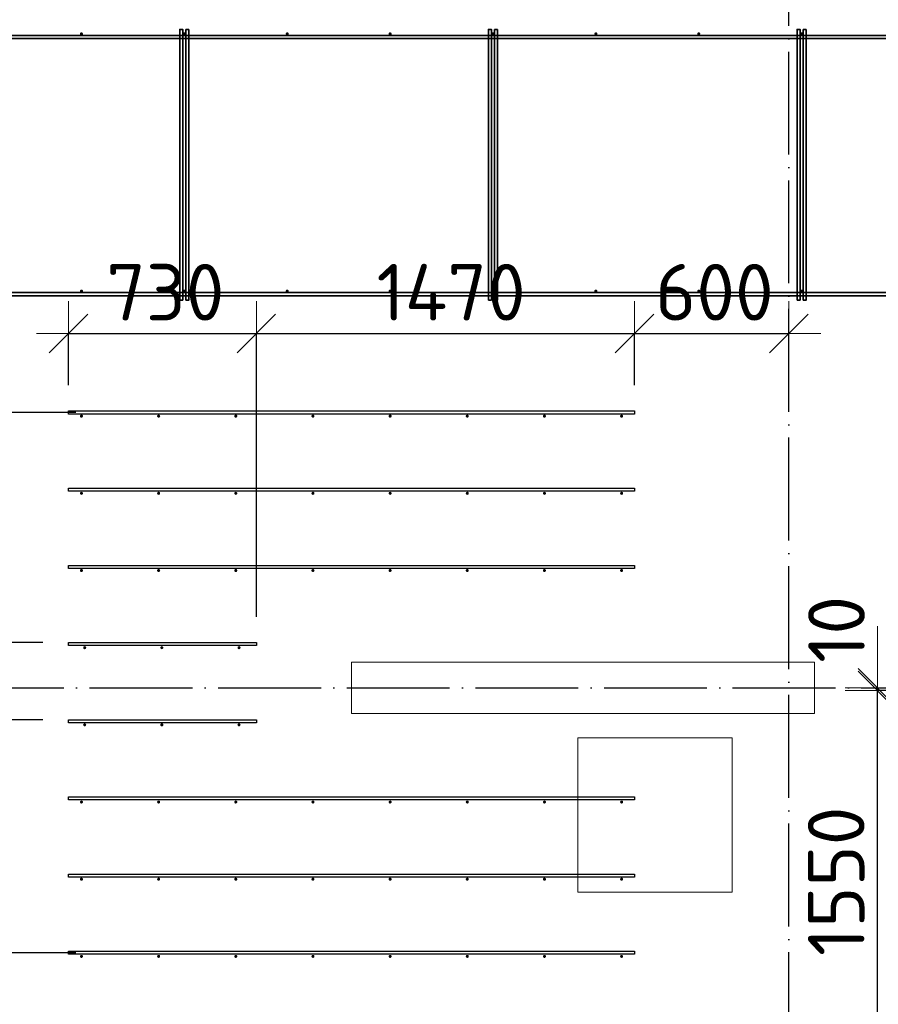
# Model space of a CAD drawing. Header units: millimetres. Extents: x -3725 to 93325, y -74170 to 82591.
# Tile 108 of 140: x 63710 to 67048, y 56030 to 59857. Entities that reach past the tile are written whole.
import ezdxf

# ---------------------------------------------------------------- set-up
doc = ezdxf.new("R2010")
doc.units = ezdxf.units.MM
doc.header["$PDMODE"] = 65
for name, pattern in [('______11', [500, 400, -50, 0, -50]), ('______3', [500, 400, -100]), ('______5', [1100, 800, -100, 100, -100])]:
    doc.linetypes.add(name, pattern=pattern)
for name, color, linetype, lineweight in [('Арм.стержн. Доп. арматура', 180, 'Continuous', 35), ('Балка_ общее', 7, '______3', 13), ('Колонна (1)', 7, 'Continuous', 35), ('Размерная линия_ общее', 7, 'Continuous', 13), ('Фундамент (1)', 7, 'Continuous', 35)]:
    doc.layers.add(name, color=color, linetype=linetype, lineweight=lineweight)
doc.layers.add('Арм.стержн. Фиксатор', color=7, linetype='Continuous', lineweight=35, true_color=0x501e0f)
doc.layers.add('Осевая линия_ общее', color=7, linetype='______5', lineweight=13, true_color=0xa0a0a0)
doc.styles.add('ISOCPEUR', font='ISOCPEUR')
doc.dimstyles.new('DIMSTYLE_3', dxfattribs={"dimtxt": 220, "dimasz": 250, "dimexe": 0, "dimexo": 0, "dimgap": 110, "dimtad": 2, "dimdec": 0, "dimrnd": 5, "dimzin": 12, "dimdsep": 46, "dimtxsty": 'ISOCPEUR', "dimblk1": 'ALL_ML_STRICH', "dimblk2": 'ALL_ML_STRICH', "dimsah": 1, "dimcen": 0, "dimclrd": 7, "dimclre": 256, "dimclrt": 7, "dimadec": 0, "dimazin": 0, "dimtfac": 1, "dimtdec": 0, "dimtix": 1, "dimtmove": 2, "dimatfit": 3, "dimfxl": 0, "dimtzin": 0, "dimlwd": 0, "dimlwe": -3, "dimarcsym": 0})
doc.dimstyles.new('DIMSTYLE_5', dxfattribs={"dimtxt": 220, "dimasz": 250, "dimexe": 0, "dimexo": 0, "dimgap": 110, "dimtad": 2, "dimdec": 0, "dimrnd": 5, "dimzin": 12, "dimdsep": 46, "dimtxsty": 'ISOCPEUR', "dimblk1": 'ALL_ML_STRICH', "dimblk2": 'ALL_ML_STRICH', "dimsah": 1, "dimcen": 0, "dimclrd": 7, "dimclre": 256, "dimclrt": 7, "dimadec": 0, "dimazin": 0, "dimtfac": 1, "dimtdec": 0, "dimtix": 1, "dimtmove": 2, "dimatfit": 3, "dimfxl": 0, "dimtvp": 1.2, "dimtzin": 0, "dimlwd": 0, "dimlwe": -3, "dimarcsym": 0})

# ---------------------------------------------------------------- blocks, each defined once
blk = doc.blocks.new('СЛОЖНЫЙ_ОБЪЕКТ_5')
at = {"layer": 'Осевая линия_ общее', "color": 253, "linetype": '______11', "lineweight": -3, "true_color": 0xa0a0a0, "transparency": 33554687}
for p, q in [((66700, 45830), (66700, 69510)), ((57980, 57260), (76830, 57260))]:
    blk.add_line(p, q, dxfattribs=at)
blk = doc.blocks.new('ALL_ML_STRICH')
at = {"color": 0, "linetype": 'ByBlock', "lineweight": -2}
for p, q in [((0, -0.5), (0, 0.5)), ((-0.3, -0.3), (0.3, 0.3)), ((-1, 0), (0.5, 0))]:
    blk.add_line(p, q, dxfattribs=at)
blk = doc.blocks.new('*D142')
at = {"layer": 'DEFPOINTS', "color": 7, "linetype": 'Continuous', "lineweight": 13, "transparency": 33554687}
for p in [(67400, 57250), (67044.3, 55700), (68300, 55700)]:
    blk.add_point(p, dxfattribs=at)
at = {"layer": 'Размерная линия_ общее', "color": 253, "linetype": 'Continuous', "lineweight": -2, "true_color": 0xa0a0a0, "transparency": 33554687}
for p, q in [((67300, 57250), (67044.3, 57250)), ((68200, 55700), (67044.3, 55700))]:
    blk.add_line(p, q, dxfattribs=at)
at = {"layer": 'Размерная линия_ общее', "color": 7, "linetype": 'Continuous', "lineweight": -2, "transparency": 33554687}
blk.add_line((67044.3, 55700), (67044.3, 57250), dxfattribs=at)
at = {"layer": 'Размерная линия_ общее', "color": 7, "linetype": 'Continuous', "lineweight": 13, "transparency": 33554687, "xscale": 250, "yscale": 250, "zscale": 250}
for p, rotation in [((67044.3, 57250), 90), ((67044.3, 55700), 270)]:
    blk.add_blockref('ALL_ML_STRICH', p, dxfattribs=dict(at, rotation=rotation))
at = {"layer": 'Размерная линия_ общее', "color": 7, "linetype": 'Continuous', "lineweight": 13, "transparency": 33554687, "insert": (66884.3, 56508), "char_height": 220, "width": 880, "attachment_point": 5, "rotation": 90, "style": 'ISOCPEUR'}
blk.add_mtext('\\A1;{1550}', dxfattribs=at)
blk = doc.blocks.new('*D143')
at = {"layer": 'DEFPOINTS', "color": 7, "linetype": 'Continuous', "lineweight": 13, "transparency": 33554687}
for p in [(67084.2, 57260), (67044.3, 57250), (67400, 57250)]:
    blk.add_point(p, dxfattribs=at)
at = {"layer": 'Размерная линия_ общее', "color": 253, "linetype": 'Continuous', "lineweight": -2, "true_color": 0xa0a0a0, "transparency": 33554687}
for p, q in [((67044.3, 57260), (67044.3, 57260)), ((67300, 57250), (67044.3, 57250))]:
    blk.add_line(p, q, dxfattribs=at)
at = {"layer": 'Размерная линия_ общее', "color": 7, "linetype": 'Continuous', "lineweight": -2, "transparency": 33554687}
blk.add_line((67044.3, 57250), (67044.3, 57260), dxfattribs=at)
at = {"layer": 'Размерная линия_ общее', "color": 7, "linetype": 'Continuous', "lineweight": 13, "transparency": 33554687, "xscale": 250, "yscale": 250, "zscale": 250}
for p, rotation in [((67044.3, 57250), 270), ((67044.3, 57260), 90)]:
    blk.add_blockref('ALL_ML_STRICH', p, dxfattribs=dict(at, rotation=rotation))
at = {"layer": 'Размерная линия_ общее', "color": 7, "linetype": 'Continuous', "lineweight": 13, "transparency": 33554687, "insert": (66885.4, 57487.1), "char_height": 220, "width": 440, "attachment_point": 5, "rotation": 90, "style": 'ISOCPEUR'}
blk.add_mtext('\\A1;{10}', dxfattribs=at)
blk = doc.blocks.new('*D795')
at = {"layer": 'DEFPOINTS', "color": 7, "linetype": 'Continuous', "lineweight": 13, "transparency": 33554687}
for p in [(64027.5, 58330), (63550.9, 56230), (64027.5, 56230)]:
    blk.add_point(p, dxfattribs=at)
at = {"layer": 'Размерная линия_ общее', "color": 253, "linetype": 'Continuous', "lineweight": -2, "true_color": 0xa0a0a0, "transparency": 33554687}
for p, q in [((63927.5, 58330), (63550.9, 58330)), ((63927.5, 56230), (63550.9, 56230))]:
    blk.add_line(p, q, dxfattribs=at)
at = {"layer": 'Размерная линия_ общее', "color": 7, "linetype": 'Continuous', "lineweight": -2, "transparency": 33554687}
blk.add_line((63550.9, 56230), (63550.9, 58330), dxfattribs=at)
at = {"layer": 'Размерная линия_ общее', "color": 7, "linetype": 'Continuous', "lineweight": 13, "transparency": 33554687, "xscale": 250, "yscale": 250, "zscale": 250}
for p, rotation in [((63550.9, 58330), 90), ((63550.9, 56230), 270)]:
    blk.add_blockref('ALL_ML_STRICH', p, dxfattribs=dict(at, rotation=rotation))
at = {"layer": 'Размерная линия_ общее', "color": 7, "linetype": 'Continuous', "lineweight": 13, "transparency": 33554687, "insert": (63280.9, 56543), "char_height": 220, "width": 11, "attachment_point": 1, "rotation": 90, "line_spacing_factor": 0.60241, "style": 'ISOCPEUR'}
blk.add_mtext('7х300=2100', dxfattribs=at)
blk = doc.blocks.new('*D797')
at = {"layer": 'DEFPOINTS', "color": 7, "linetype": 'Continuous', "lineweight": 13, "transparency": 33554687}
for p in [(63900, 57136), (63027.9, 56830), (63475.9, 56830)]:
    blk.add_point(p, dxfattribs=at)
at = {"layer": 'Размерная линия_ общее', "color": 253, "linetype": 'Continuous', "lineweight": -2, "true_color": 0xa0a0a0, "transparency": 33554687}
for p, q in [((63800, 57136), (63027.9, 57136)), ((63375.9, 56830), (63027.9, 56830))]:
    blk.add_line(p, q, dxfattribs=at)
at = {"layer": 'Размерная линия_ общее', "color": 7, "linetype": 'Continuous', "lineweight": -2, "transparency": 33554687}
blk.add_line((63027.9, 56830), (63027.9, 57136), dxfattribs=at)
at = {"layer": 'Размерная линия_ общее', "color": 7, "linetype": 'Continuous', "lineweight": 13, "transparency": 33554687, "xscale": 250, "yscale": 250, "zscale": 250}
for p, rotation in [((63027.9, 57136), 90), ((63027.9, 56830), 270)]:
    blk.add_blockref('ALL_ML_STRICH', p, dxfattribs=dict(at, rotation=rotation))
at = {"layer": 'Размерная линия_ общее', "color": 7, "linetype": 'Continuous', "lineweight": 13, "transparency": 33554687, "insert": (62504.9, 56647), "char_height": 220, "width": 660, "attachment_point": 5, "rotation": 90, "style": 'ISOCPEUR'}
blk.add_mtext('\\A1;{305}', dxfattribs=at)
blk = doc.blocks.new('*D798')
at = {"layer": 'DEFPOINTS', "color": 7, "linetype": 'Continuous', "lineweight": 13, "transparency": 33554687}
for p in [(63900, 57436), (63027.9, 57136), (63900, 57136)]:
    blk.add_point(p, dxfattribs=at)
at = {"layer": 'Размерная линия_ общее', "color": 253, "linetype": 'Continuous', "lineweight": -2, "true_color": 0xa0a0a0, "transparency": 33554687}
for p, q in [((63800, 57436), (63027.9, 57436)), ((63800, 57136), (63027.9, 57136))]:
    blk.add_line(p, q, dxfattribs=at)
at = {"layer": 'Размерная линия_ общее', "color": 7, "linetype": 'Continuous', "lineweight": -2, "transparency": 33554687}
blk.add_line((63027.9, 57136), (63027.9, 57436), dxfattribs=at)
at = {"layer": 'Размерная линия_ общее', "color": 7, "linetype": 'Continuous', "lineweight": 13, "transparency": 33554687, "xscale": 250, "yscale": 250, "zscale": 250}
for p, rotation in [((63027.9, 57436), 90), ((63027.9, 57136), 270)]:
    blk.add_blockref('ALL_ML_STRICH', p, dxfattribs=dict(at, rotation=rotation))
at = {"layer": 'Размерная линия_ общее', "color": 7, "linetype": 'Continuous', "lineweight": 13, "transparency": 33554687, "insert": (62121.7, 57941.1), "char_height": 220, "width": 660, "attachment_point": 5, "rotation": 90, "style": 'ISOCPEUR'}
blk.add_mtext('\\A1;{300}', dxfattribs=at)
blk = doc.blocks.new('*D799')
at = {"layer": 'DEFPOINTS', "color": 7, "linetype": 'Continuous', "lineweight": 13, "transparency": 33554687}
for p in [(63423.9, 57730), (63027.9, 57436), (63900, 57436)]:
    blk.add_point(p, dxfattribs=at)
at = {"layer": 'Размерная линия_ общее', "color": 253, "linetype": 'Continuous', "lineweight": -2, "true_color": 0xa0a0a0, "transparency": 33554687}
for p, q in [((63323.9, 57730), (63027.9, 57730)), ((63800, 57436), (63027.9, 57436))]:
    blk.add_line(p, q, dxfattribs=at)
at = {"layer": 'Размерная линия_ общее', "color": 7, "linetype": 'Continuous', "lineweight": -2, "transparency": 33554687}
blk.add_line((63027.9, 57436), (63027.9, 57730), dxfattribs=at)
at = {"layer": 'Размерная линия_ общее', "color": 7, "linetype": 'Continuous', "lineweight": 13, "transparency": 33554687, "xscale": 250, "yscale": 250, "zscale": 250}
for p, rotation in [((63027.9, 57730), 90), ((63027.9, 57436), 270)]:
    blk.add_blockref('ALL_ML_STRICH', p, dxfattribs=dict(at, rotation=rotation))
at = {"layer": 'Размерная линия_ общее', "color": 7, "linetype": 'Continuous', "lineweight": 13, "transparency": 33554687, "insert": (62495.8, 57966.8), "char_height": 220, "width": 660, "attachment_point": 5, "rotation": 90, "style": 'ISOCPEUR'}
blk.add_mtext('\\A1;{295}', dxfattribs=at)
blk = doc.blocks.new('*D801')
at = {"layer": 'DEFPOINTS', "color": 7, "linetype": 'Continuous', "lineweight": 13, "transparency": 33554687}
for p in [(63900, 58637.7), (63900, 58336), (64630, 57436)]:
    blk.add_point(p, dxfattribs=at)
at = {"layer": 'Размерная линия_ общее', "color": 253, "linetype": 'Continuous', "lineweight": -2, "true_color": 0xa0a0a0, "transparency": 33554687}
for p, q in [((63900, 58436), (63900, 58637.7)), ((64630, 57536), (64630, 58637.7))]:
    blk.add_line(p, q, dxfattribs=at)
at = {"layer": 'Размерная линия_ общее', "color": 7, "linetype": 'Continuous', "lineweight": -2, "transparency": 33554687}
blk.add_line((63900, 58637.7), (64630, 58637.7), dxfattribs=at)
at = {"layer": 'Размерная линия_ общее', "color": 7, "linetype": 'Continuous', "lineweight": 13, "transparency": 33554687, "xscale": 250, "yscale": 250, "zscale": 250, "rotation": 180}
blk.add_blockref('ALL_ML_STRICH', (63900, 58637.7), dxfattribs=at)
at = {"layer": 'Размерная линия_ общее', "color": 7, "linetype": 'Continuous', "lineweight": 13, "transparency": 33554687, "xscale": 250, "yscale": 250, "zscale": 250}
blk.add_blockref('ALL_ML_STRICH', (64630, 58637.7), dxfattribs=at)
at = {"layer": 'Размерная линия_ общее', "color": 7, "linetype": 'Continuous', "lineweight": 13, "transparency": 33554687, "insert": (64276, 58797.7), "char_height": 220, "width": 660, "attachment_point": 5, "style": 'ISOCPEUR'}
blk.add_mtext('\\A1;{730}', dxfattribs=at)
blk = doc.blocks.new('*D802')
at = {"layer": 'DEFPOINTS', "color": 7, "linetype": 'Continuous', "lineweight": 13, "transparency": 33554687}
for p in [(64630, 58637.7), (66100, 58336), (64630, 57436)]:
    blk.add_point(p, dxfattribs=at)
at = {"layer": 'Размерная линия_ общее', "color": 253, "linetype": 'Continuous', "lineweight": -2, "true_color": 0xa0a0a0, "transparency": 33554687}
for p, q in [((64630, 57536), (64630, 58637.7)), ((66100, 58436), (66100, 58637.7))]:
    blk.add_line(p, q, dxfattribs=at)
at = {"layer": 'Размерная линия_ общее', "color": 7, "linetype": 'Continuous', "lineweight": -2, "transparency": 33554687}
blk.add_line((64630, 58637.7), (66100, 58637.7), dxfattribs=at)
at = {"layer": 'Размерная линия_ общее', "color": 7, "linetype": 'Continuous', "lineweight": 13, "transparency": 33554687, "xscale": 250, "yscale": 250, "zscale": 250, "rotation": 180}
blk.add_blockref('ALL_ML_STRICH', (64630, 58637.7), dxfattribs=at)
at = {"layer": 'Размерная линия_ общее', "color": 7, "linetype": 'Continuous', "lineweight": 13, "transparency": 33554687, "xscale": 250, "yscale": 250, "zscale": 250}
blk.add_blockref('ALL_ML_STRICH', (66100, 58637.7), dxfattribs=at)
at = {"layer": 'Размерная линия_ общее', "color": 7, "linetype": 'Continuous', "lineweight": 13, "transparency": 33554687, "insert": (65387, 58797.7), "char_height": 220, "width": 880, "attachment_point": 5, "style": 'ISOCPEUR'}
blk.add_mtext('\\A1;{1470}', dxfattribs=at)
blk = doc.blocks.new('*D803')
at = {"layer": 'DEFPOINTS', "color": 7, "linetype": 'Continuous', "lineweight": 13, "transparency": 33554687}
for p in [(66100, 58637.7), (66700, 58618.9), (66100, 58336)]:
    blk.add_point(p, dxfattribs=at)
at = {"layer": 'Размерная линия_ общее', "color": 253, "linetype": 'Continuous', "lineweight": -2, "true_color": 0xa0a0a0, "transparency": 33554687}
for p, q in [((66100, 58436), (66100, 58637.7)), ((66700, 58637.7), (66700, 58637.7))]:
    blk.add_line(p, q, dxfattribs=at)
at = {"layer": 'Размерная линия_ общее', "color": 7, "linetype": 'Continuous', "lineweight": -2, "transparency": 33554687}
blk.add_line((66100, 58637.7), (66700, 58637.7), dxfattribs=at)
at = {"layer": 'Размерная линия_ общее', "color": 7, "linetype": 'Continuous', "lineweight": 13, "transparency": 33554687, "xscale": 250, "yscale": 250, "zscale": 250, "rotation": 180}
blk.add_blockref('ALL_ML_STRICH', (66100, 58637.7), dxfattribs=at)
at = {"layer": 'Размерная линия_ общее', "color": 7, "linetype": 'Continuous', "lineweight": 13, "transparency": 33554687, "xscale": 250, "yscale": 250, "zscale": 250}
blk.add_blockref('ALL_ML_STRICH', (66700, 58637.7), dxfattribs=at)
at = {"layer": 'Размерная линия_ общее', "color": 7, "linetype": 'Continuous', "lineweight": 13, "transparency": 33554687, "insert": (66411, 58797.7), "char_height": 220, "width": 660, "attachment_point": 5, "style": 'ISOCPEUR'}
blk.add_mtext('\\A1;{600}', dxfattribs=at)

msp = doc.modelspace()

# ---------------------------------------------------------------- hatches: boundary and pattern name
at = {"layer": 'Арм.стержн. Доп. арматура', "linetype": 'Continuous', "lineweight": 35, "transparency": 33554687}
for points in [[(63956, 58316), (63955.5, 58318.3), (63954.2, 58320.2), (63952.3, 58321.5), (63950, 58322), (63947.7, 58321.5), (63945.8, 58320.2), (63944.5, 58318.3), (63944, 58316), (63944.5, 58313.7), (63945.8, 58311.8), (63947.7, 58310.5), (63950, 58310), (63952.3, 58310.5), (63954.2, 58311.8), (63955.5, 58313.7)], [(64256, 58316), (64255.5, 58318.3), (64254.2, 58320.2), (64252.3, 58321.5), (64250, 58322), (64247.7, 58321.5), (64245.8, 58320.2), (64244.5, 58318.3), (64244, 58316), (64244.5, 58313.7), (64245.8, 58311.8), (64247.7, 58310.5), (64250, 58310), (64252.3, 58310.5), (64254.2, 58311.8), (64255.5, 58313.7)], [(64556, 58316), (64555.5, 58318.3), (64554.2, 58320.2), (64552.3, 58321.5), (64550, 58322), (64547.7, 58321.5), (64545.8, 58320.2), (64544.5, 58318.3), (64544, 58316), (64544.5, 58313.7), (64545.8, 58311.8), (64547.7, 58310.5), (64550, 58310), (64552.3, 58310.5), (64554.2, 58311.8), (64555.5, 58313.7)], [(64856, 58316), (64855.5, 58318.3), (64854.2, 58320.2), (64852.3, 58321.5), (64850, 58322), (64847.7, 58321.5), (64845.8, 58320.2), (64844.5, 58318.3), (64844, 58316), (64844.5, 58313.7), (64845.8, 58311.8), (64847.7, 58310.5), (64850, 58310), (64852.3, 58310.5), (64854.2, 58311.8), (64855.5, 58313.7)], [(65156, 58316), (65155.5, 58318.3), (65154.2, 58320.2), (65152.3, 58321.5), (65150, 58322), (65147.7, 58321.5), (65145.8, 58320.2), (65144.5, 58318.3), (65144, 58316), (65144.5, 58313.7), (65145.8, 58311.8), (65147.7, 58310.5), (65150, 58310), (65152.3, 58310.5), (65154.2, 58311.8), (65155.5, 58313.7)], [(65456, 58316), (65455.5, 58318.3), (65454.2, 58320.2), (65452.3, 58321.5), (65450, 58322), (65447.7, 58321.5), (65445.8, 58320.2), (65444.5, 58318.3), (65444, 58316), (65444.5, 58313.7), (65445.8, 58311.8), (65447.7, 58310.5), (65450, 58310), (65452.3, 58310.5), (65454.2, 58311.8), (65455.5, 58313.7)], [(65756, 58316), (65755.5, 58318.3), (65754.2, 58320.2), (65752.3, 58321.5), (65750, 58322), (65747.7, 58321.5), (65745.8, 58320.2), (65744.5, 58318.3), (65744, 58316), (65744.5, 58313.7), (65745.8, 58311.8), (65747.7, 58310.5), (65750, 58310), (65752.3, 58310.5), (65754.2, 58311.8), (65755.5, 58313.7)], [(66056, 58316), (66055.5, 58318.3), (66054.2, 58320.2), (66052.3, 58321.5), (66050, 58322), (66047.7, 58321.5), (66045.8, 58320.2), (66044.5, 58318.3), (66044, 58316), (66044.5, 58313.7), (66045.8, 58311.8), (66047.7, 58310.5), (66050, 58310), (66052.3, 58310.5), (66054.2, 58311.8), (66055.5, 58313.7)], [(63956, 58016), (63955.5, 58018.3), (63954.2, 58020.2), (63952.3, 58021.5), (63950, 58022), (63947.7, 58021.5), (63945.8, 58020.2), (63944.5, 58018.3), (63944, 58016), (63944.5, 58013.7), (63945.8, 58011.8), (63947.7, 58010.5), (63950, 58010), (63952.3, 58010.5), (63954.2, 58011.8), (63955.5, 58013.7)], [(64256, 58016), (64255.5, 58018.3), (64254.2, 58020.2), (64252.3, 58021.5), (64250, 58022), (64247.7, 58021.5), (64245.8, 58020.2), (64244.5, 58018.3), (64244, 58016), (64244.5, 58013.7), (64245.8, 58011.8), (64247.7, 58010.5), (64250, 58010), (64252.3, 58010.5), (64254.2, 58011.8), (64255.5, 58013.7)], [(64556, 58016), (64555.5, 58018.3), (64554.2, 58020.2), (64552.3, 58021.5), (64550, 58022), (64547.7, 58021.5), (64545.8, 58020.2), (64544.5, 58018.3), (64544, 58016), (64544.5, 58013.7), (64545.8, 58011.8), (64547.7, 58010.5), (64550, 58010), (64552.3, 58010.5), (64554.2, 58011.8), (64555.5, 58013.7)], [(64856, 58016), (64855.5, 58018.3), (64854.2, 58020.2), (64852.3, 58021.5), (64850, 58022), (64847.7, 58021.5), (64845.8, 58020.2), (64844.5, 58018.3), (64844, 58016), (64844.5, 58013.7), (64845.8, 58011.8), (64847.7, 58010.5), (64850, 58010), (64852.3, 58010.5), (64854.2, 58011.8), (64855.5, 58013.7)], [(65156, 58016), (65155.5, 58018.3), (65154.2, 58020.2), (65152.3, 58021.5), (65150, 58022), (65147.7, 58021.5), (65145.8, 58020.2), (65144.5, 58018.3), (65144, 58016), (65144.5, 58013.7), (65145.8, 58011.8), (65147.7, 58010.5), (65150, 58010), (65152.3, 58010.5), (65154.2, 58011.8), (65155.5, 58013.7)], [(65456, 58016), (65455.5, 58018.3), (65454.2, 58020.2), (65452.3, 58021.5), (65450, 58022), (65447.7, 58021.5), (65445.8, 58020.2), (65444.5, 58018.3), (65444, 58016), (65444.5, 58013.7), (65445.8, 58011.8), (65447.7, 58010.5), (65450, 58010), (65452.3, 58010.5), (65454.2, 58011.8), (65455.5, 58013.7)], [(65756, 58016), (65755.5, 58018.3), (65754.2, 58020.2), (65752.3, 58021.5), (65750, 58022), (65747.7, 58021.5), (65745.8, 58020.2), (65744.5, 58018.3), (65744, 58016), (65744.5, 58013.7), (65745.8, 58011.8), (65747.7, 58010.5), (65750, 58010), (65752.3, 58010.5), (65754.2, 58011.8), (65755.5, 58013.7)], [(66056, 58016), (66055.5, 58018.3), (66054.2, 58020.2), (66052.3, 58021.5), (66050, 58022), (66047.7, 58021.5), (66045.8, 58020.2), (66044.5, 58018.3), (66044, 58016), (66044.5, 58013.7), (66045.8, 58011.8), (66047.7, 58010.5), (66050, 58010), (66052.3, 58010.5), (66054.2, 58011.8), (66055.5, 58013.7)], [(63956, 57716), (63955.5, 57718.3), (63954.2, 57720.2), (63952.3, 57721.5), (63950, 57722), (63947.7, 57721.5), (63945.8, 57720.2), (63944.5, 57718.3), (63944, 57716), (63944.5, 57713.7), (63945.8, 57711.8), (63947.7, 57710.5), (63950, 57710), (63952.3, 57710.5), (63954.2, 57711.8), (63955.5, 57713.7)], [(64256, 57716), (64255.5, 57718.3), (64254.2, 57720.2), (64252.3, 57721.5), (64250, 57722), (64247.7, 57721.5), (64245.8, 57720.2), (64244.5, 57718.3), (64244, 57716), (64244.5, 57713.7), (64245.8, 57711.8), (64247.7, 57710.5), (64250, 57710), (64252.3, 57710.5), (64254.2, 57711.8), (64255.5, 57713.7)], [(64556, 57716), (64555.5, 57718.3), (64554.2, 57720.2), (64552.3, 57721.5), (64550, 57722), (64547.7, 57721.5), (64545.8, 57720.2), (64544.5, 57718.3), (64544, 57716), (64544.5, 57713.7), (64545.8, 57711.8), (64547.7, 57710.5), (64550, 57710), (64552.3, 57710.5), (64554.2, 57711.8), (64555.5, 57713.7)], [(64856, 57716), (64855.5, 57718.3), (64854.2, 57720.2), (64852.3, 57721.5), (64850, 57722), (64847.7, 57721.5), (64845.8, 57720.2), (64844.5, 57718.3), (64844, 57716), (64844.5, 57713.7), (64845.8, 57711.8), (64847.7, 57710.5), (64850, 57710), (64852.3, 57710.5), (64854.2, 57711.8), (64855.5, 57713.7)], [(65156, 57716), (65155.5, 57718.3), (65154.2, 57720.2), (65152.3, 57721.5), (65150, 57722), (65147.7, 57721.5), (65145.8, 57720.2), (65144.5, 57718.3), (65144, 57716), (65144.5, 57713.7), (65145.8, 57711.8), (65147.7, 57710.5), (65150, 57710), (65152.3, 57710.5), (65154.2, 57711.8), (65155.5, 57713.7)], [(65456, 57716), (65455.5, 57718.3), (65454.2, 57720.2), (65452.3, 57721.5), (65450, 57722), (65447.7, 57721.5), (65445.8, 57720.2), (65444.5, 57718.3), (65444, 57716), (65444.5, 57713.7), (65445.8, 57711.8), (65447.7, 57710.5), (65450, 57710), (65452.3, 57710.5), (65454.2, 57711.8), (65455.5, 57713.7)], [(65756, 57716), (65755.5, 57718.3), (65754.2, 57720.2), (65752.3, 57721.5), (65750, 57722), (65747.7, 57721.5), (65745.8, 57720.2), (65744.5, 57718.3), (65744, 57716), (65744.5, 57713.7), (65745.8, 57711.8), (65747.7, 57710.5), (65750, 57710), (65752.3, 57710.5), (65754.2, 57711.8), (65755.5, 57713.7)], [(66056, 57716), (66055.5, 57718.3), (66054.2, 57720.2), (66052.3, 57721.5), (66050, 57722), (66047.7, 57721.5), (66045.8, 57720.2), (66044.5, 57718.3), (66044, 57716), (66044.5, 57713.7), (66045.8, 57711.8), (66047.7, 57710.5), (66050, 57710), (66052.3, 57710.5), (66054.2, 57711.8), (66055.5, 57713.7)], [(63968.5, 57416), (63968, 57418.3), (63966.7, 57420.2), (63964.8, 57421.5), (63962.5, 57422), (63960.2, 57421.5), (63958.3, 57420.2), (63957, 57418.3), (63956.5, 57416), (63957, 57413.7), (63958.3, 57411.8), (63960.2, 57410.5), (63962.5, 57410), (63964.8, 57410.5), (63966.7, 57411.8), (63968, 57413.7)], [(64268.5, 57416), (64268, 57418.3), (64266.7, 57420.2), (64264.8, 57421.5), (64262.5, 57422), (64260.2, 57421.5), (64258.3, 57420.2), (64257, 57418.3), (64256.5, 57416), (64257, 57413.7), (64258.3, 57411.8), (64260.2, 57410.5), (64262.5, 57410), (64264.8, 57410.5), (64266.7, 57411.8), (64268, 57413.7)], [(64568.5, 57416), (64568, 57418.3), (64566.7, 57420.2), (64564.8, 57421.5), (64562.5, 57422), (64560.2, 57421.5), (64558.3, 57420.2), (64557, 57418.3), (64556.5, 57416), (64557, 57413.7), (64558.3, 57411.8), (64560.2, 57410.5), (64562.5, 57410), (64564.8, 57410.5), (64566.7, 57411.8), (64568, 57413.7)], [(63968.5, 57116), (63968, 57118.3), (63966.7, 57120.2), (63964.8, 57121.5), (63962.5, 57122), (63960.2, 57121.5), (63958.3, 57120.2), (63957, 57118.3), (63956.5, 57116), (63957, 57113.7), (63958.3, 57111.8), (63960.2, 57110.5), (63962.5, 57110), (63964.8, 57110.5), (63966.7, 57111.8), (63968, 57113.7)], [(64268.5, 57116), (64268, 57118.3), (64266.7, 57120.2), (64264.8, 57121.5), (64262.5, 57122), (64260.2, 57121.5), (64258.3, 57120.2), (64257, 57118.3), (64256.5, 57116), (64257, 57113.7), (64258.3, 57111.8), (64260.2, 57110.5), (64262.5, 57110), (64264.8, 57110.5), (64266.7, 57111.8), (64268, 57113.7)], [(64568.5, 57116), (64568, 57118.3), (64566.7, 57120.2), (64564.8, 57121.5), (64562.5, 57122), (64560.2, 57121.5), (64558.3, 57120.2), (64557, 57118.3), (64556.5, 57116), (64557, 57113.7), (64558.3, 57111.8), (64560.2, 57110.5), (64562.5, 57110), (64564.8, 57110.5), (64566.7, 57111.8), (64568, 57113.7)], [(63956, 56816), (63955.5, 56818.3), (63954.2, 56820.2), (63952.3, 56821.5), (63950, 56822), (63947.7, 56821.5), (63945.8, 56820.2), (63944.5, 56818.3), (63944, 56816), (63944.5, 56813.7), (63945.8, 56811.8), (63947.7, 56810.5), (63950, 56810), (63952.3, 56810.5), (63954.2, 56811.8), (63955.5, 56813.7)], [(64256, 56816), (64255.5, 56818.3), (64254.2, 56820.2), (64252.3, 56821.5), (64250, 56822), (64247.7, 56821.5), (64245.8, 56820.2), (64244.5, 56818.3), (64244, 56816), (64244.5, 56813.7), (64245.8, 56811.8), (64247.7, 56810.5), (64250, 56810), (64252.3, 56810.5), (64254.2, 56811.8), (64255.5, 56813.7)], [(64556, 56816), (64555.5, 56818.3), (64554.2, 56820.2), (64552.3, 56821.5), (64550, 56822), (64547.7, 56821.5), (64545.8, 56820.2), (64544.5, 56818.3), (64544, 56816), (64544.5, 56813.7), (64545.8, 56811.8), (64547.7, 56810.5), (64550, 56810), (64552.3, 56810.5), (64554.2, 56811.8), (64555.5, 56813.7)], [(64856, 56816), (64855.5, 56818.3), (64854.2, 56820.2), (64852.3, 56821.5), (64850, 56822), (64847.7, 56821.5), (64845.8, 56820.2), (64844.5, 56818.3), (64844, 56816), (64844.5, 56813.7), (64845.8, 56811.8), (64847.7, 56810.5), (64850, 56810), (64852.3, 56810.5), (64854.2, 56811.8), (64855.5, 56813.7)], [(65156, 56816), (65155.5, 56818.3), (65154.2, 56820.2), (65152.3, 56821.5), (65150, 56822), (65147.7, 56821.5), (65145.8, 56820.2), (65144.5, 56818.3), (65144, 56816), (65144.5, 56813.7), (65145.8, 56811.8), (65147.7, 56810.5), (65150, 56810), (65152.3, 56810.5), (65154.2, 56811.8), (65155.5, 56813.7)], [(65456, 56816), (65455.5, 56818.3), (65454.2, 56820.2), (65452.3, 56821.5), (65450, 56822), (65447.7, 56821.5), (65445.8, 56820.2), (65444.5, 56818.3), (65444, 56816), (65444.5, 56813.7), (65445.8, 56811.8), (65447.7, 56810.5), (65450, 56810), (65452.3, 56810.5), (65454.2, 56811.8), (65455.5, 56813.7)], [(65756, 56816), (65755.5, 56818.3), (65754.2, 56820.2), (65752.3, 56821.5), (65750, 56822), (65747.7, 56821.5), (65745.8, 56820.2), (65744.5, 56818.3), (65744, 56816), (65744.5, 56813.7), (65745.8, 56811.8), (65747.7, 56810.5), (65750, 56810), (65752.3, 56810.5), (65754.2, 56811.8), (65755.5, 56813.7)], [(66056, 56816), (66055.5, 56818.3), (66054.2, 56820.2), (66052.3, 56821.5), (66050, 56822), (66047.7, 56821.5), (66045.8, 56820.2), (66044.5, 56818.3), (66044, 56816), (66044.5, 56813.7), (66045.8, 56811.8), (66047.7, 56810.5), (66050, 56810), (66052.3, 56810.5), (66054.2, 56811.8), (66055.5, 56813.7)], [(63956, 56516), (63955.5, 56518.3), (63954.2, 56520.2), (63952.3, 56521.5), (63950, 56522), (63947.7, 56521.5), (63945.8, 56520.2), (63944.5, 56518.3), (63944, 56516), (63944.5, 56513.7), (63945.8, 56511.8), (63947.7, 56510.5), (63950, 56510), (63952.3, 56510.5), (63954.2, 56511.8), (63955.5, 56513.7)], [(64256, 56516), (64255.5, 56518.3), (64254.2, 56520.2), (64252.3, 56521.5), (64250, 56522), (64247.7, 56521.5), (64245.8, 56520.2), (64244.5, 56518.3), (64244, 56516), (64244.5, 56513.7), (64245.8, 56511.8), (64247.7, 56510.5), (64250, 56510), (64252.3, 56510.5), (64254.2, 56511.8), (64255.5, 56513.7)], [(64556, 56516), (64555.5, 56518.3), (64554.2, 56520.2), (64552.3, 56521.5), (64550, 56522), (64547.7, 56521.5), (64545.8, 56520.2), (64544.5, 56518.3), (64544, 56516), (64544.5, 56513.7), (64545.8, 56511.8), (64547.7, 56510.5), (64550, 56510), (64552.3, 56510.5), (64554.2, 56511.8), (64555.5, 56513.7)], [(64856, 56516), (64855.5, 56518.3), (64854.2, 56520.2), (64852.3, 56521.5), (64850, 56522), (64847.7, 56521.5), (64845.8, 56520.2), (64844.5, 56518.3), (64844, 56516), (64844.5, 56513.7), (64845.8, 56511.8), (64847.7, 56510.5), (64850, 56510), (64852.3, 56510.5), (64854.2, 56511.8), (64855.5, 56513.7)], [(65156, 56516), (65155.5, 56518.3), (65154.2, 56520.2), (65152.3, 56521.5), (65150, 56522), (65147.7, 56521.5), (65145.8, 56520.2), (65144.5, 56518.3), (65144, 56516), (65144.5, 56513.7), (65145.8, 56511.8), (65147.7, 56510.5), (65150, 56510), (65152.3, 56510.5), (65154.2, 56511.8), (65155.5, 56513.7)], [(65456, 56516), (65455.5, 56518.3), (65454.2, 56520.2), (65452.3, 56521.5), (65450, 56522), (65447.7, 56521.5), (65445.8, 56520.2), (65444.5, 56518.3), (65444, 56516), (65444.5, 56513.7), (65445.8, 56511.8), (65447.7, 56510.5), (65450, 56510), (65452.3, 56510.5), (65454.2, 56511.8), (65455.5, 56513.7)], [(65756, 56516), (65755.5, 56518.3), (65754.2, 56520.2), (65752.3, 56521.5), (65750, 56522), (65747.7, 56521.5), (65745.8, 56520.2), (65744.5, 56518.3), (65744, 56516), (65744.5, 56513.7), (65745.8, 56511.8), (65747.7, 56510.5), (65750, 56510), (65752.3, 56510.5), (65754.2, 56511.8), (65755.5, 56513.7)], [(66056, 56516), (66055.5, 56518.3), (66054.2, 56520.2), (66052.3, 56521.5), (66050, 56522), (66047.7, 56521.5), (66045.8, 56520.2), (66044.5, 56518.3), (66044, 56516), (66044.5, 56513.7), (66045.8, 56511.8), (66047.7, 56510.5), (66050, 56510), (66052.3, 56510.5), (66054.2, 56511.8), (66055.5, 56513.7)], [(63956, 56216), (63955.5, 56218.3), (63954.2, 56220.2), (63952.3, 56221.5), (63950, 56222), (63947.7, 56221.5), (63945.8, 56220.2), (63944.5, 56218.3), (63944, 56216), (63944.5, 56213.7), (63945.8, 56211.8), (63947.7, 56210.5), (63950, 56210), (63952.3, 56210.5), (63954.2, 56211.8), (63955.5, 56213.7)], [(64256, 56216), (64255.5, 56218.3), (64254.2, 56220.2), (64252.3, 56221.5), (64250, 56222), (64247.7, 56221.5), (64245.8, 56220.2), (64244.5, 56218.3), (64244, 56216), (64244.5, 56213.7), (64245.8, 56211.8), (64247.7, 56210.5), (64250, 56210), (64252.3, 56210.5), (64254.2, 56211.8), (64255.5, 56213.7)], [(64556, 56216), (64555.5, 56218.3), (64554.2, 56220.2), (64552.3, 56221.5), (64550, 56222), (64547.7, 56221.5), (64545.8, 56220.2), (64544.5, 56218.3), (64544, 56216), (64544.5, 56213.7), (64545.8, 56211.8), (64547.7, 56210.5), (64550, 56210), (64552.3, 56210.5), (64554.2, 56211.8), (64555.5, 56213.7)], [(64856, 56216), (64855.5, 56218.3), (64854.2, 56220.2), (64852.3, 56221.5), (64850, 56222), (64847.7, 56221.5), (64845.8, 56220.2), (64844.5, 56218.3), (64844, 56216), (64844.5, 56213.7), (64845.8, 56211.8), (64847.7, 56210.5), (64850, 56210), (64852.3, 56210.5), (64854.2, 56211.8), (64855.5, 56213.7)], [(65156, 56216), (65155.5, 56218.3), (65154.2, 56220.2), (65152.3, 56221.5), (65150, 56222), (65147.7, 56221.5), (65145.8, 56220.2), (65144.5, 56218.3), (65144, 56216), (65144.5, 56213.7), (65145.8, 56211.8), (65147.7, 56210.5), (65150, 56210), (65152.3, 56210.5), (65154.2, 56211.8), (65155.5, 56213.7)], [(65456, 56216), (65455.5, 56218.3), (65454.2, 56220.2), (65452.3, 56221.5), (65450, 56222), (65447.7, 56221.5), (65445.8, 56220.2), (65444.5, 56218.3), (65444, 56216), (65444.5, 56213.7), (65445.8, 56211.8), (65447.7, 56210.5), (65450, 56210), (65452.3, 56210.5), (65454.2, 56211.8), (65455.5, 56213.7)], [(65756, 56216), (65755.5, 56218.3), (65754.2, 56220.2), (65752.3, 56221.5), (65750, 56222), (65747.7, 56221.5), (65745.8, 56220.2), (65744.5, 56218.3), (65744, 56216), (65744.5, 56213.7), (65745.8, 56211.8), (65747.7, 56210.5), (65750, 56210), (65752.3, 56210.5), (65754.2, 56211.8), (65755.5, 56213.7)], [(66056, 56216), (66055.5, 56218.3), (66054.2, 56220.2), (66052.3, 56221.5), (66050, 56222), (66047.7, 56221.5), (66045.8, 56220.2), (66044.5, 56218.3), (66044, 56216), (66044.5, 56213.7), (66045.8, 56211.8), (66047.7, 56210.5), (66050, 56210), (66052.3, 56210.5), (66054.2, 56211.8), (66055.5, 56213.7)]]:
    msp.add_hatch(color=34, dxfattribs=at).paths.add_polyline_path(points)
at = {"layer": 'Арм.стержн. Фиксатор', "linetype": 'Continuous', "lineweight": 35, "transparency": 33554687}
for points in [[(63956, 59802), (63955.5, 59804.3), (63954.2, 59806.2), (63952.3, 59807.5), (63950, 59808), (63947.7, 59807.5), (63945.8, 59806.2), (63944.5, 59804.3), (63944, 59802), (63944.5, 59799.7), (63945.8, 59797.8), (63947.7, 59796.5), (63950, 59796), (63952.3, 59796.5), (63954.2, 59797.8), (63955.5, 59799.7)], [(64356, 59802), (64355.5, 59804.3), (64354.2, 59806.2), (64352.3, 59807.5), (64350, 59808), (64347.7, 59807.5), (64345.8, 59806.2), (64344.5, 59804.3), (64344, 59802), (64344.5, 59799.7), (64345.8, 59797.8), (64347.7, 59796.5), (64350, 59796), (64352.3, 59796.5), (64354.2, 59797.8), (64355.5, 59799.7)], [(64756, 59802), (64755.5, 59804.3), (64754.2, 59806.2), (64752.3, 59807.5), (64750, 59808), (64747.7, 59807.5), (64745.8, 59806.2), (64744.5, 59804.3), (64744, 59802), (64744.5, 59799.7), (64745.8, 59797.8), (64747.7, 59796.5), (64750, 59796), (64752.3, 59796.5), (64754.2, 59797.8), (64755.5, 59799.7)], [(65156, 59802), (65155.5, 59804.3), (65154.2, 59806.2), (65152.3, 59807.5), (65150, 59808), (65147.7, 59807.5), (65145.8, 59806.2), (65144.5, 59804.3), (65144, 59802), (65144.5, 59799.7), (65145.8, 59797.8), (65147.7, 59796.5), (65150, 59796), (65152.3, 59796.5), (65154.2, 59797.8), (65155.5, 59799.7)], [(65556, 59802), (65555.5, 59804.3), (65554.2, 59806.2), (65552.3, 59807.5), (65550, 59808), (65547.7, 59807.5), (65545.8, 59806.2), (65544.5, 59804.3), (65544, 59802), (65544.5, 59799.7), (65545.8, 59797.8), (65547.7, 59796.5), (65550, 59796), (65552.3, 59796.5), (65554.2, 59797.8), (65555.5, 59799.7)], [(65956, 59802), (65955.5, 59804.3), (65954.2, 59806.2), (65952.3, 59807.5), (65950, 59808), (65947.7, 59807.5), (65945.8, 59806.2), (65944.5, 59804.3), (65944, 59802), (65944.5, 59799.7), (65945.8, 59797.8), (65947.7, 59796.5), (65950, 59796), (65952.3, 59796.5), (65954.2, 59797.8), (65955.5, 59799.7)], [(66356, 59802), (66355.5, 59804.3), (66354.2, 59806.2), (66352.3, 59807.5), (66350, 59808), (66347.7, 59807.5), (66345.8, 59806.2), (66344.5, 59804.3), (66344, 59802), (66344.5, 59799.7), (66345.8, 59797.8), (66347.7, 59796.5), (66350, 59796), (66352.3, 59796.5), (66354.2, 59797.8), (66355.5, 59799.7)], [(66756, 59802), (66755.5, 59804.3), (66754.2, 59806.2), (66752.3, 59807.5), (66750, 59808), (66747.7, 59807.5), (66745.8, 59806.2), (66744.5, 59804.3), (66744, 59802), (66744.5, 59799.7), (66745.8, 59797.8), (66747.7, 59796.5), (66750, 59796), (66752.3, 59796.5), (66754.2, 59797.8), (66755.5, 59799.7)], [(63956, 58802), (63955.5, 58804.3), (63954.2, 58806.2), (63952.3, 58807.5), (63950, 58808), (63947.7, 58807.5), (63945.8, 58806.2), (63944.5, 58804.3), (63944, 58802), (63944.5, 58799.7), (63945.8, 58797.8), (63947.7, 58796.5), (63950, 58796), (63952.3, 58796.5), (63954.2, 58797.8), (63955.5, 58799.7)], [(64356, 58802), (64355.5, 58804.3), (64354.2, 58806.2), (64352.3, 58807.5), (64350, 58808), (64347.7, 58807.5), (64345.8, 58806.2), (64344.5, 58804.3), (64344, 58802), (64344.5, 58799.7), (64345.8, 58797.8), (64347.7, 58796.5), (64350, 58796), (64352.3, 58796.5), (64354.2, 58797.8), (64355.5, 58799.7)], [(64756, 58802), (64755.5, 58804.3), (64754.2, 58806.2), (64752.3, 58807.5), (64750, 58808), (64747.7, 58807.5), (64745.8, 58806.2), (64744.5, 58804.3), (64744, 58802), (64744.5, 58799.7), (64745.8, 58797.8), (64747.7, 58796.5), (64750, 58796), (64752.3, 58796.5), (64754.2, 58797.8), (64755.5, 58799.7)], [(65156, 58802), (65155.5, 58804.3), (65154.2, 58806.2), (65152.3, 58807.5), (65150, 58808), (65147.7, 58807.5), (65145.8, 58806.2), (65144.5, 58804.3), (65144, 58802), (65144.5, 58799.7), (65145.8, 58797.8), (65147.7, 58796.5), (65150, 58796), (65152.3, 58796.5), (65154.2, 58797.8), (65155.5, 58799.7)], [(65556, 58802), (65555.5, 58804.3), (65554.2, 58806.2), (65552.3, 58807.5), (65550, 58808), (65547.7, 58807.5), (65545.8, 58806.2), (65544.5, 58804.3), (65544, 58802), (65544.5, 58799.7), (65545.8, 58797.8), (65547.7, 58796.5), (65550, 58796), (65552.3, 58796.5), (65554.2, 58797.8), (65555.5, 58799.7)], [(65956, 58802), (65955.5, 58804.3), (65954.2, 58806.2), (65952.3, 58807.5), (65950, 58808), (65947.7, 58807.5), (65945.8, 58806.2), (65944.5, 58804.3), (65944, 58802), (65944.5, 58799.7), (65945.8, 58797.8), (65947.7, 58796.5), (65950, 58796), (65952.3, 58796.5), (65954.2, 58797.8), (65955.5, 58799.7)], [(66356, 58802), (66355.5, 58804.3), (66354.2, 58806.2), (66352.3, 58807.5), (66350, 58808), (66347.7, 58807.5), (66345.8, 58806.2), (66344.5, 58804.3), (66344, 58802), (66344.5, 58799.7), (66345.8, 58797.8), (66347.7, 58796.5), (66350, 58796), (66352.3, 58796.5), (66354.2, 58797.8), (66355.5, 58799.7)], [(66756, 58802), (66755.5, 58804.3), (66754.2, 58806.2), (66752.3, 58807.5), (66750, 58808), (66747.7, 58807.5), (66745.8, 58806.2), (66744.5, 58804.3), (66744, 58802), (66744.5, 58799.7), (66745.8, 58797.8), (66747.7, 58796.5), (66750, 58796), (66752.3, 58796.5), (66754.2, 58797.8), (66755.5, 58799.7)]]:
    msp.add_hatch(color=34, dxfattribs=at).paths.add_polyline_path(points)

# ---------------------------------------------------------------- linework, layer by layer
at = {"layer": 'Арм.стержн. Доп. арматура', "color": 34, "linetype": 'Continuous', "lineweight": 25, "transparency": 33554687}
for points in [[(66100, 58324), (63900, 58324), (63900, 58336), (66100, 58336), (66100, 58324)], [(66100, 58324), (63900, 58324), (63900, 58336), (66100, 58336), (66100, 58324)], [(66100, 58024), (63900, 58024), (63900, 58036), (66100, 58036), (66100, 58024)], [(66100, 58024), (63900, 58024), (63900, 58036), (66100, 58036), (66100, 58024)], [(66100, 57724), (63900, 57724), (63900, 57736), (66100, 57736), (66100, 57724)], [(66100, 57724), (63900, 57724), (63900, 57736), (66100, 57736), (66100, 57724)], [(64630, 57424), (63900, 57424), (63900, 57436), (64630, 57436), (64630, 57424)], [(64630, 57424), (63900, 57424), (63900, 57436), (64630, 57436), (64630, 57424)], [(64630, 57124), (63900, 57124), (63900, 57136), (64630, 57136), (64630, 57124)], [(64630, 57124), (63900, 57124), (63900, 57136), (64630, 57136), (64630, 57124)], [(66100, 56824), (63900, 56824), (63900, 56836), (66100, 56836), (66100, 56824)], [(66100, 56824), (63900, 56824), (63900, 56836), (66100, 56836), (66100, 56824)], [(66100, 56524), (63900, 56524), (63900, 56536), (66100, 56536), (66100, 56524)], [(66100, 56524), (63900, 56524), (63900, 56536), (66100, 56536), (66100, 56524)], [(66100, 56224), (63900, 56224), (63900, 56236), (66100, 56236), (66100, 56224)], [(66100, 56224), (63900, 56224), (63900, 56236), (66100, 56236), (66100, 56224)]]:
    msp.add_lwpolyline(points, dxfattribs=at)
at = {"layer": 'Арм.стержн. Фиксатор', "color": 34, "linetype": 'Continuous', "lineweight": 35, "transparency": 33554687}
for points in [[(60630, 59796), (76310, 59796), (76310, 59784), (60630, 59784), (60630, 59796)], [(60630, 59796), (76310, 59796), (76310, 59784), (60630, 59784), (60630, 59796)], [(64332, 58767.1), (64332, 59819.2), (64344, 59819.2), (64344, 58767.1), (64332, 58767.1)], [(64368, 59818.9), (64368, 58766.9), (64356, 58766.9), (64356, 59818.9), (64368, 59818.9)], [(65532, 58767.1), (65532, 59819.2), (65544, 59819.2), (65544, 58767.1), (65532, 58767.1)], [(65568, 59818.9), (65568, 58766.9), (65556, 58766.9), (65556, 59818.9), (65568, 59818.9)], [(66732, 58767.1), (66732, 59819.2), (66744, 59819.2), (66744, 58767.1), (66732, 58767.1)], [(66768, 59818.9), (66768, 58766.9), (66756, 58766.9), (66756, 59818.9), (66768, 59818.9)], [(60630, 58796), (76310, 58796), (76310, 58784), (60630, 58784), (60630, 58796)], [(60630, 58796), (76310, 58796), (76310, 58784), (60630, 58784), (60630, 58796)]]:
    msp.add_lwpolyline(points, dxfattribs=at)
at = {"layer": 'Колонна (1)', "color": 7, "lineweight": 18, "transparency": 33554687}
for p, q in [((65000, 57160), (65000, 57360)), ((65000, 57360), (66800, 57360)), ((66800, 57360), (66800, 57160)), ((66800, 57160), (65000, 57160))]:
    msp.add_line(p, q, dxfattribs=at)
at = {"layer": 'Колонна (1)', "color": 7, "linetype": 'Continuous', "lineweight": 18, "transparency": 33554687}
for p, q in [((65000, 57160), (65000, 57360)), ((65000, 57360), (66800, 57360)), ((66800, 57360), (66800, 57160)), ((66800, 57160), (65000, 57160))]:
    msp.add_line(p, q, dxfattribs=at)
at = {"layer": 'Фундамент (1)', "color": 7, "lineweight": 18, "transparency": 33554687}
for p, q in [((65880, 57065), (65880, 56465)), ((66480, 57065), (65880, 57065)), ((66480, 56465), (66480, 57065)), ((65880, 56465), (66480, 56465))]:
    msp.add_line(p, q, dxfattribs=at)
at = {"layer": 'Фундамент (1)', "color": 7, "linetype": 'Continuous', "lineweight": 18, "transparency": 33554687}
for p, q in [((65880, 57065), (65880, 56465)), ((66480, 57065), (65880, 57065)), ((66480, 56465), (66480, 57065)), ((65880, 56465), (66480, 56465))]:
    msp.add_line(p, q, dxfattribs=at)

# ---------------------------------------------------------------- block references
at = {"layer": 'Балка_ общее', "color": 7, "linetype": 'Continuous', "lineweight": 13, "transparency": 33554687}
msp.add_blockref('СЛОЖНЫЙ_ОБЪЕКТ_5', (0, 0), dxfattribs=at)

# ---------------------------------------------------------------- dimensions: what is measured, and where the dimension line sits
at = {"layer": 'Размерная линия_ общее', "color": 7, "linetype": 'Continuous', "lineweight": 13, "transparency": 33554687}
for base, p1, p2, dimstyle, picture, middle in [((64630, 58637.7), (63900, 58436), (64630, 57536), 'DIMSTYLE_3', '*D801', (64276, 58797.7)), ((66100, 58637.7), (64630, 57536), (66100, 58436), 'DIMSTYLE_3', '*D802', (65387, 58797.7)), ((66700, 58637.7), (66100, 58436), (66700, 58637.7), 'DIMSTYLE_5', '*D803', (66411, 58797.7))]:
    dim = msp.add_linear_dim(base=base, p1=p1, p2=p2, dimstyle=dimstyle, override={"dimpost": '<>', "dimclrd": 7, "dimclre": 253, "dimclrt": 7, "dimlwd": 0, "dimlwe": 65533}, dxfattribs=at)
    dim.commit()
    dim.dimension.update_dxf_attribs({"geometry": picture, "text_midpoint": middle, "dimtype": 160})
dim = msp.add_linear_dim(base=(63550.9, 58330), p1=(63927.5, 56230), p2=(63927.5, 58330), angle=90, text='7х300=2100', dimstyle='DIMSTYLE_3', override={"dimpost": '<>', "dimclrd": 7, "dimclre": 253, "dimclrt": 7, "dimlwd": 0, "dimlwe": 65533}, dxfattribs=at)
dim.commit()
dim.dimension.update_dxf_attribs({"geometry": '*D795', "text_midpoint": (63440.9, 57280), "dimtype": 160})
for base, p1, p2, dimstyle, picture, middle in [((63027.9, 57730), (63800, 57436), (63323.9, 57730), 'DIMSTYLE_5', '*D799', (62495.8, 57966.8)), ((63027.9, 57436), (63800, 57136), (63800, 57436), 'DIMSTYLE_5', '*D798', (62121.7, 57941.1)), ((67044.3, 57260), (67300, 57250), (67044.3, 57260), 'DIMSTYLE_5', '*D143', (66885.4, 57487.1)), ((67044.3, 57250), (68200, 55700), (67300, 57250), 'DIMSTYLE_3', '*D142', (66884.3, 56508)), ((63027.9, 57136), (63375.9, 56830), (63800, 57136), 'DIMSTYLE_5', '*D797', (62504.9, 56647))]:
    dim = msp.add_linear_dim(base=base, p1=p1, p2=p2, angle=90, dimstyle=dimstyle, override={"dimpost": '<>', "dimclrd": 7, "dimclre": 253, "dimclrt": 7, "dimlwd": 0, "dimlwe": 65533}, dxfattribs=at)
    dim.commit()
    dim.dimension.update_dxf_attribs({"geometry": picture, "text_midpoint": middle, "dimtype": 160})

doc.saveas('drawing.dxf')
